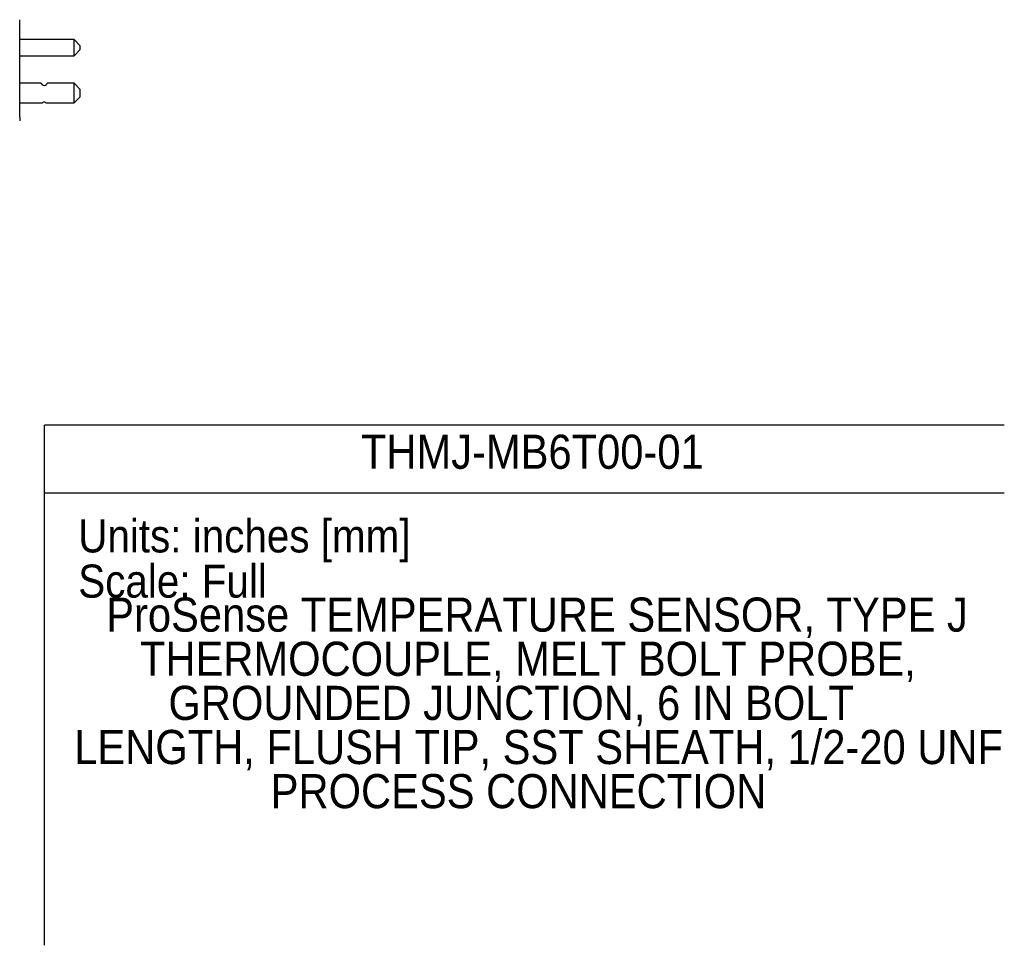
# Model space of a CAD drawing. Header units: inches. Extents: x 0.7 to 40, y 0 to 26.3.
# Tile 21 of 21: x 30.5 to 40, y 0 to 8.9. Entities that reach past the tile are written whole.
import ezdxf
from ezdxf.enums import TextEntityAlignment as Align

# ---------------------------------------------------------------- set-up
doc = ezdxf.new("R2010")
doc.units = ezdxf.units.IN
doc.header["$MEASUREMENT"] = 0
doc.linetypes.add('SLD-Solid', pattern=[0])
doc.layers.add('SLD-DEFPOINTS', color=7, linetype='Continuous', plot=False)
doc.layers.add('TEXT', color=140, linetype='SLD-Solid', lineweight=25)
doc.layers.get('SLD-DEFPOINTS').off()
doc.styles.add('SLDTEXTSTYLE0', font='GOTHIC.TTF', dxfattribs={"width": 0.913})

# ---------------------------------------------------------------- blocks, each defined once
blk = doc.blocks.new('Block1')
at = {"color": 140, "linetype": 'SLD-Solid', "lineweight": 18}
for q in [(40, 5), (30.78, 0)]:
    blk.add_line((40, 0), q, dxfattribs=at)
at = {"layer": 'TEXT'}
for p, q in [((40, 5), (30.78, 5)), ((30.78, 0), (30.78, 5)), ((30.78, 4.35), (40, 4.35))]:
    blk.add_line(p, q, dxfattribs=at)
at = {"layer": 'TEXT', "char_height": 0.3179, "attachment_point": 1, "style": 'SLDTEXTSTYLE0'}
for s, insert in [('Units: inches [mm]', (31.103, 4.0939)), ('Scale: Full', (31.103, 3.6593))]:
    blk.add_mtext(s, dxfattribs=dict(at, insert=insert))
at = {"layer": 'TEXT', "color": 140, "style": 'SLDTEXTSTYLE0', "width": 0.913}
for tag, p in [('AUTOATTR1', (33.8188, 4.4813)), ('AUTOATTR0_0', (31.3715, 2.9159)), ('AUTOATTR0_1', (31.6959, 2.4918)), ('AUTOATTR0_2', (31.9694, 2.0676)), ('AUTOATTR0_3', (31.064, 1.6435)), ('AUTOATTR0_4', (32.9518, 1.2194))]:
    blk.add_attdef(tag, text='', height=0.328, dxfattribs=at).set_placement(p, align=Align.BOTTOM_LEFT)

msp = doc.modelspace()

# ---------------------------------------------------------------- linework, layer by layer
for p, q in [((30.5404, 8.8612), (30.5404, 8.8962)), ((30.5404, 7.9582), (30.5404, 8.8612)), ((31.0624, 8.7062), (30.5404, 8.7062)), ((31.1224, 8.6462), (31.0624, 8.7062)), ((31.0624, 8.5502), (31.0624, 8.7062)), ((31.0624, 8.5502), (31.1224, 8.6102)), ((31.1224, 8.6282), (31.1224, 8.6462)), ((31.1224, 8.6102), (31.1224, 8.6282)), ((30.5404, 8.5502), (31.0624, 8.5502)), ((30.7343, 8.2867), (30.5404, 8.2867)), ((31.0624, 8.2867), (30.8184, 8.2867)), ((31.1224, 8.2267), (31.0624, 8.2867)), ((31.0624, 8.0957), (31.0624, 8.2867)), ((31.0624, 8.0957), (31.1224, 8.1557)), ((31.1224, 8.1912), (31.1224, 8.2267)), ((31.1224, 8.1557), (31.1224, 8.1912)), ((30.5404, 8.0957), (30.7499, 8.0957)), ((30.8031, 8.0957), (31.0624, 8.0957)), ((30.5404, 7.9582), (30.5404, 7.9232))]:
    msp.add_line(p, q)
for centre, start, end in [((30.7764, 8.2854), 209.28997, 330.49992), ((30.7764, 8.0809), 55.50672, 124.60096)]:
    msp.add_arc(centre, 0.0233, start, end)
for points, knots in [([(30.7562, 8.2738), (30.7549, 8.2756), (30.7525, 8.2793), (30.7471, 8.2834), (30.7409, 8.2861), (30.7364, 8.2864), (30.7342, 8.2865)], [0, 0, 0, 0, 0.249762, 0.499638, 0.749681, 1, 1, 1, 1]), ([(30.8184, 8.2866), (30.8162, 8.2864), (30.8118, 8.2861), (30.8057, 8.2834), (30.8003, 8.2794), (30.7979, 8.2758), (30.7966, 8.2739)], [0, 0, 0, 0, 0.2501735, 0.5001712, 0.7501203, 1, 1, 1, 1]), ([(30.7489, 8.0956), (30.7515, 8.0958), (30.7566, 8.0962), (30.761, 8.0988), (30.7632, 8.1001)], [0, 0, 0, 0, 0.499833, 1, 1, 1, 1]), ([(30.7896, 8.1001), (30.7918, 8.0988), (30.7961, 8.0963), (30.8012, 8.0959), (30.8037, 8.0957)], [0, 0, 0, 0, 0.500235, 1, 1, 1, 1])]:
    msp.add_open_spline(points, degree=3, knots=knots)

# ---------------------------------------------------------------- block references
at = {"layer": 'SLD-DEFPOINTS'}
msp.add_blockref('Block1', (0, 0), dxfattribs=at).add_auto_attribs({'AUTOATTR0_0': 'ProSense TEMPERATURE SENSOR, TYPE J ', 'AUTOATTR0_1': 'THERMOCOUPLE, MELT BOLT PROBE, ', 'AUTOATTR0_2': 'GROUNDED JUNCTION, 6 IN BOLT ', 'AUTOATTR0_3': 'LENGTH, FLUSH TIP, SST SHEATH, 1/2-20 UNF ', 'AUTOATTR0_4': 'PROCESS CONNECTION', 'AUTOATTR1': 'THMJ-MB6T00-01'})

doc.saveas('drawing.dxf')
